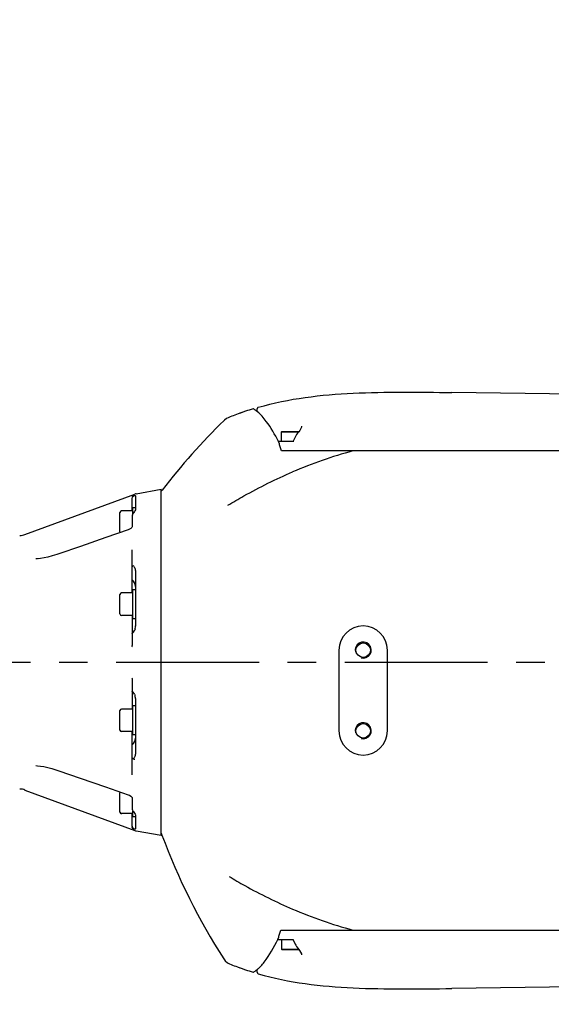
# Model space of a CAD drawing. Header units: millimetres. Extents: x 4086 to 10416, y 123 to 1549.
# Tile 77 of 99: x 9482 to 9510, y 575 to 627. Entities that reach past the tile are written whole.
import ezdxf

# ---------------------------------------------------------------- set-up
doc = ezdxf.new("R2010")
doc.units = ezdxf.units.MM
doc.linetypes.add('CENTER', pattern=[0.6, 0.375, -0.075, 0.075, -0.075])
for name, color, linetype in [('中心线', 7, 'Continuous'), ('尺寸标注', 7, 'Continuous'), ('运动范围', 7, 'Continuous')]:
    doc.layers.add(name, color=color, linetype=linetype)
doc.styles.add('思源黑', font='SourceHanSansCN-Normal.ttf')
doc.dimstyles.new('尺寸标注_1_6比例中六弯折', dxfattribs={"dimtxt": 10, "dimasz": 8, "dimexe": 2, "dimexo": 1.5, "dimgap": 1, "dimtad": 1, "dimtih": 1, "dimtoh": 1, "dimdec": 1, "dimlfac": 6, "dimdsep": 46, "dimtxsty": '思源黑', "dimcen": 0.09, "dimadec": 0, "dimazin": 0, "dimtp": 0.01, "dimtm": 0.01, "dimtfac": 1, "dimtdec": 1, "dimtofl": 0, "dimtmove": 0, "dimatfit": 3, "dimfxl": 1, "dimtolj": 1, "dimarcsym": 0})

# ---------------------------------------------------------------- blocks, each defined once
blk = doc.blocks.new('*D873')
at = {"layer": 'Defpoints', "color": 0}
for p in [(9391.173, 593.233), (9581.13, 444.663)]:
    blk.add_point(p, dxfattribs=at)
at = {"layer": '尺寸标注', "color": 0, "linetype": 'CENTER'}
for p, q in [((9391.083, 593.233), (9391.263, 593.233)), ((9391.173, 593.143), (9391.173, 593.323))]:
    blk.add_line(p, q, dxfattribs=at)
at = {"layer": '尺寸标注', "color": 0, "linetype": 'CENTER', "lineweight": -2}
for p in [(9587.431, 439.735), (9656.765, 423.526)]:
    blk.add_line(p, (9608.155, 423.526), dxfattribs=at)
at = {"layer": '尺寸标注', "color": 0}
blk.add_solid([(9588.253, 440.785), (9586.61, 438.684), (9581.13, 444.663)], dxfattribs=at)
at = {"layer": '尺寸标注', "color": 0, "insert": (9632.96, 429.703), "char_height": 10, "attachment_point": 5, "style": '思源黑'}
blk.add_mtext('\\A1;R1421.9', dxfattribs=at)
blk = doc.blocks.new('*D880')
at = {"layer": 'Defpoints', "color": 0}
for p in [(9420.668, 617.837), (9391.173, 593.143)]:
    blk.add_point(p, dxfattribs=at)
at = {"layer": '尺寸标注', "color": 0, "linetype": 'CENTER', "lineweight": -2}
for p in [(9426.802, 622.973), (9532.955, 677.327)]:
    blk.add_line(p, (9491.722, 677.327), dxfattribs=at)
at = {"layer": '尺寸标注', "color": 0, "linetype": 'CENTER'}
for p, q in [((9391.173, 593.053), (9391.173, 593.233)), ((9391.083, 593.143), (9391.263, 593.143))]:
    blk.add_line(p, q, dxfattribs=at)
at = {"layer": '尺寸标注', "color": 0}
blk.add_solid([(9425.946, 623.995), (9427.658, 621.95), (9420.668, 617.837)], dxfattribs=at)
at = {"layer": '尺寸标注', "color": 0, "insert": (9512.839, 683.511), "char_height": 10, "attachment_point": 5, "style": '思源黑'}
blk.add_mtext('\\A1;R230.8', dxfattribs=at)

msp = doc.modelspace()

# ---------------------------------------------------------------- linework, layer by layer
at = {"layer": '中心线', "linetype": 'CENTER', "ltscale": 20}
msp.add_line((9391.173, 593.233), (9551.36, 593.233), dxfattribs=at)
at = {"layer": '运动范围', "linetype": 'Continuous'}
for p, q in [((9526.005, 607.118), (9504.805, 607.419)), ((9494.377, 606.549), (9494.362, 606.557)), ((9494.568, 606.419), (9494.57, 606.558)), ((9496.904, 605.647), (9496.897, 605.596)), ((9496.904, 605.648), (9496.904, 605.647)), ((9495.859, 605.342), (9495.876, 605.359)), ((9495.859, 605.342), (9496.749, 605.342)), ((9495.859, 604.85), (9495.859, 605.342)), ((9495.876, 605.359), (9496.763, 605.359)), ((9496.588, 605.105), (9496.456, 604.85)), ((9496.608, 605.143), (9496.588, 605.105)), ((9496.641, 605.201), (9496.608, 605.143)), ((9496.698, 605.279), (9496.641, 605.201)), ((9496.76, 605.356), (9496.698, 605.28)), ((9496.807, 605.415), (9496.76, 605.356)), ((9496.897, 605.596), (9496.807, 605.415)), ((9495.713, 604.85), (9496.457, 604.85)), ((9535.216, 604.341), (9495.854, 604.341)), ((9482.382, 599.948), (9488.156, 602.076)), ((9488.184, 601.991), (9488.184, 601.282)), ((9488.214, 602.092), (9489.541, 602.326)), ((9489.541, 584.139), (9489.541, 602.326)), ((9489.591, 602.286), (9489.541, 602.221)), ((9488.015, 601.191), (9488.015, 601.845)), ((9487.37, 600.088), (9487.37, 601.106)), ((9488.049, 601.191), (9487.455, 601.191)), ((9488.015, 600.961), (9488.015, 600.362)), ((9488.184, 601.36), (9488.049, 601.36)), ((9488.049, 601.055), (9488.049, 601.36)), ((9488.113, 601.104), (9488.144, 601.117)), ((9487.874, 600.224), (9487.807, 600.195)), ((9487.944, 600.272), (9487.874, 600.224)), ((9488.015, 600.362), (9488.013, 600.356)), ((9484.158, 598.934), (9484.06, 598.901)), ((9488.015, 596.877), (9488.015, 599.147)), ((9482.956, 598.667), (9482.955, 598.667)), ((9488.184, 598.001), (9488.184, 595.14)), ((9488.049, 596.877), (9487.455, 596.877)), ((9488.184, 597.046), (9488.049, 597.046)), ((9488.049, 595.52), (9488.049, 597.046)), ((9487.37, 595.774), (9487.37, 596.792)), ((9488.049, 595.689), (9487.455, 595.689)), ((9488.015, 595.689), (9488.015, 594.115)), ((9488.184, 595.52), (9488.049, 595.52)), ((9488.118, 594.895), (9488.028, 594.781)), ((9498.869, 593.869), (9498.869, 589.629)), ((9501.413, 589.629), (9501.413, 593.869)), ((9488.015, 592.35), (9488.015, 590.776)), ((9488.028, 591.685), (9488.118, 591.57)), ((9488.184, 591.325), (9488.184, 588.464)), ((9487.37, 589.673), (9487.37, 590.691)), ((9488.049, 590.776), (9487.455, 590.776)), ((9488.184, 590.945), (9488.049, 590.945)), ((9488.049, 589.419), (9488.049, 590.945)), ((9488.049, 589.589), (9487.455, 589.589)), ((9488.015, 587.318), (9488.015, 589.589)), ((9488.184, 589.419), (9488.049, 589.419)), ((9488.119, 588.148), (9488.149, 588.143)), ((9482.955, 587.799), (9482.956, 587.799)), ((9482.956, 587.799), (9482.955, 587.799)), ((9484.047, 587.569), (9484.158, 587.531)), ((9482.382, 586.517), (9488.156, 584.389)), ((9486.612, 586.683), (9487.808, 586.27)), ((9487.37, 585.359), (9487.37, 586.377)), ((9487.807, 586.27), (9487.874, 586.241)), ((9487.994, 586.14), (9488.006, 586.122)), ((9488.015, 586.122), (9488.015, 585.504)), ((9488.049, 585.275), (9487.455, 585.275)), ((9488.015, 584.62), (9488.015, 585.275)), ((9488.049, 585.105), (9488.049, 585.41)), ((9488.184, 585.105), (9488.049, 585.105)), ((9488.113, 585.362), (9488.144, 585.348)), ((9488.184, 585.183), (9488.184, 584.475)), ((9488.214, 584.373), (9489.541, 584.139)), ((9495.811, 579.156), (9535.216, 579.156)), ((9495.665, 578.664), (9495.656, 578.68)), ((9496.456, 578.647), (9495.698, 578.647)), ((9495.859, 578.647), (9495.859, 578.155)), ((9496.456, 578.647), (9496.578, 578.409)), ((9496.578, 578.409), (9496.607, 578.355)), ((9496.607, 578.355), (9496.639, 578.299)), ((9496.639, 578.299), (9496.697, 578.218)), ((9496.697, 578.218), (9496.76, 578.141)), ((9495.859, 578.155), (9496.749, 578.155)), ((9495.859, 578.155), (9495.876, 578.138)), ((9495.876, 578.138), (9496.762, 578.138)), ((9496.76, 578.141), (9496.805, 578.084)), ((9496.805, 578.084), (9496.896, 577.902)), ((9496.896, 577.902), (9496.904, 577.849)), ((9496.904, 577.849), (9496.904, 577.849)), ((9494.362, 576.94), (9494.369, 576.944)), ((9494.57, 576.939), (9494.568, 577.079)), ((9526.005, 576.379), (9504.805, 576.078))]:
    msp.add_line(p, q, dxfattribs=at)
for points in [[(9493.315, 606.194), (9493.237, 606.163), (9493.161, 606.133), (9493.086, 606.101), (9493.051, 606.087)], [(9493.485, 606.259), (9493.397, 606.226), (9493.315, 606.194)], [(9493.778, 606.362), (9493.696, 606.334), (9493.583, 606.294), (9493.485, 606.259)], [(9493.051, 606.087), (9492.963, 606.042), (9492.857, 605.963), (9492.839, 605.946)], [(9496.456, 604.85), (9496.456, 604.849), (9496.457, 604.845), (9496.46, 604.84), (9496.462, 604.834), (9496.466, 604.827)], [(9487.808, 600.195), (9486.627, 599.787), (9485.295, 599.327), (9484.158, 598.934)], [(9488.013, 600.356), (9487.991, 600.32), (9487.944, 600.272)], [(9484.06, 598.901), (9483.807, 598.823), (9483.582, 598.763), (9483.384, 598.72), (9483.205, 598.69), (9483.04, 598.671), (9482.955, 598.667)], [(9483.203, 598.689), (9483.2, 598.689), (9483.11, 598.679)], [(9482.955, 587.799), (9483.037, 587.794), (9483.2, 587.776), (9483.378, 587.746), (9483.574, 587.704), (9483.796, 587.645), (9484.047, 587.569)], [(9484.158, 587.531), (9485.28, 587.143), (9486.612, 586.683)], [(9487.874, 586.241), (9487.947, 586.191), (9487.994, 586.14)], [(9488.006, 586.122), (9488.014, 586.106), (9488.015, 586.102)], [(9495.698, 578.647), (9495.68, 578.652), (9495.665, 578.664)], [(9496.469, 578.662), (9496.465, 578.658), (9496.462, 578.654), (9496.46, 578.65), (9496.457, 578.648), (9496.456, 578.647)], [(9492.817, 577.639), (9492.896, 577.538), (9493.015, 577.439), (9493.13, 577.378)], [(9493.13, 577.378), (9493.204, 577.347), (9493.282, 577.316)], [(9493.282, 577.316), (9493.364, 577.284), (9493.452, 577.251), (9493.548, 577.215), (9493.658, 577.176), (9493.8, 577.128)]]:
    msp.add_lwpolyline(points, dxfattribs=at)
for centre in [(9500.141, 593.869), (9500.141, 589.629)]:
    msp.add_circle(centre, 0.382, dxfattribs=at)
for centre, radius, start, end in [((9391.173, 593.233), 241.156, 190, 28.46611), ((9494.655, 606.557), 0.0848, 106.2435, 179), ((9499.081, 591.363), 15.91, 109.4745, 110.2695), ((9499.075, 591.382), 15.89, 108.7721, 109.4744), ((9499.073, 591.387), 15.885, 107.2528, 108.7719), ((9493.857, 605.602), 1.081, 60.2991, 61.2048), ((9493.796, 605.497), 1.202, 55.7989, 60.2456), ((9493.673, 605.313), 1.423, 54.5264, 55.8721), ((9516.26, 581.887), 33.577, 134.2292, 142.5875), ((9484.835, 601.219), 11.453, 16.9726, 18.0991), ((9484.526, 601.124), 11.777, 15.8546, 16.9761), ((9506.13, 580.482), 24.738, 105.3163, 113.0801), ((9488.183, 601.892), 0.169, 146.6691, 156.8372), ((9488.273, 601.758), 0.339, 100, 110.2319), ((9487.455, 601.106), 0.0848, 90, 180), ((9486.997, 601.999), 1.413, 318.1035, 318.74), ((9486.987, 602.008), 1.426, 318.7392, 319.3686), ((9488.184, 600.941), 0.178, 113.845, 126.9819), ((9482.089, 600.744), 0.848, 271.1344, 290.2319), ((9487.455, 600.088), 0.0848, 180, 208.8451), ((9487.719, 598), 0.467, 26.4133, 31.1855), ((9487.749, 598.016), 0.434, 23.5363, 26.3859), ((9487.455, 596.792), 0.0848, 90, 180), ((9487.455, 595.774), 0.0848, 180, 270), ((9487.628, 595.141), 0.556, 343.5552, 346.402), ((9487.63, 595.141), 0.554, 346.3946, 359.951), ((9500.141, 593.869), 1.272, 0, 180), ((9500.141, 593.869), 0.424, 255, 195), ((9487.845, 594.114), 0.169, 335.6635, 343.1828), ((9487.838, 594.116), 0.177, 343.1491, 351.5678), ((9487.846, 594.115), 0.169, 351.5168, 359.9233), ((9487.628, 591.324), 0.557, 3.7237, 16.4483), ((9487.638, 591.325), 0.547, 0, 3.6924), ((9487.455, 590.691), 0.0848, 90, 180), ((9487.455, 589.673), 0.0848, 180, 270), ((9500.141, 589.629), 1.272, 180, 0), ((9500.141, 589.629), 0.424, 255, 195), ((9482.089, 585.721), 0.848, 69.7681, 88.8656), ((9487.455, 586.377), 0.0848, 151.1546, 180), ((9487.455, 585.359), 0.0848, 180, 270), ((9486.996, 584.464), 1.415, 40.3723, 41.9189), ((9488.184, 585.524), 0.177, 233.09, 246.161), ((9488.184, 584.573), 0.169, 203.167, 215.1518), ((9488.273, 584.707), 0.339, 249.7681, 260), ((9521.181, 595.841), 33.699, 200.1301, 200.2948), ((9521.404, 595.935), 33.94, 200.3127, 212.62), ((9506.13, 603.015), 24.738, 246.9199, 254.6837), ((9484.393, 582.274), 11.837, 342.602, 343.652), ((9484.046, 582.376), 12.198, 343.6489, 344.6922), ((9499.081, 592.133), 15.909, 249.7305, 250.5397), ((9499.075, 592.115), 15.89, 250.5397, 251.2279), ((9499.073, 592.111), 15.885, 251.228, 252.7472), ((9493.913, 577.795), 0.965, 298.133, 299.1163), ((9494.655, 576.94), 0.0848, 181, 253.7565)]:
    msp.add_arc(centre, radius, start, end, dxfattribs=at)
for points, knots in [([(9494.631, 606.638), (9496.241, 607.107), (9499.669, 607.498), (9503.072, 607.425), (9504.805, 607.419)], [0, 0, 0, 0, 23700.678031, 48189.171273, 48189.171273, 48189.171273, 48189.171273]), ([(9495.694, 604.844), (9495.504, 605.209), (9495.188, 605.768), (9494.765, 606.258), (9494.589, 606.403)], [0, 0, 0, 0, 30928.08201, 48111.749428, 48111.749428, 48111.749428, 48111.749428]), ([(9495.704, 604.823), (9495.702, 604.826), (9495.699, 604.831), (9495.695, 604.836), (9495.693, 604.838)], [0, 0, 0, 0, 25797.672762, 48171.826756, 48171.826756, 48171.826756, 48171.826756]), ([(9495.721, 604.777), (9495.719, 604.785), (9495.714, 604.801), (9495.707, 604.816), (9495.704, 604.823)], [0, 0, 0, 0, 25283.689136, 48173.133972, 48173.133972, 48173.133972, 48173.133972]), ([(9493.039, 601.485), (9493.316, 601.653), (9494.415, 602.298), (9495.559, 602.866), (9496.433, 603.24)], [0, 0, 0, 0, 12264.396321, 48205.852579, 48205.852579, 48205.852579, 48205.852579]), ([(9488.059, 601.956), (9488.066, 601.962), (9488.088, 601.977), (9488.113, 601.988), (9488.131, 601.994)], [0, 0, 0, 0, 15383.268556, 48015.135583, 48015.135583, 48015.135583, 48015.135583]), ([(9488.09, 601.982), (9488.084, 601.978), (9488.074, 601.971), (9488.064, 601.962), (9488.06, 601.957)], [0, 0, 0, 0, 24132.158304, 48014.716235, 48014.716235, 48014.716235, 48014.716235]), ([(9488.124, 601.999), (9488.118, 601.997), (9488.106, 601.992), (9488.095, 601.985), (9488.09, 601.982)], [0, 0, 0, 0, 23974.555539, 48015.092853, 48015.092853, 48015.092853, 48015.092853]), ([(9488.131, 601.994), (9488.139, 601.996), (9488.153, 601.999), (9488.184, 602.001), (9488.184, 601.991)], [0, 0, 0, 0, 20719.262584, 48016.631427, 48016.631427, 48016.631427, 48016.631427]), ([(9488.029, 601.027), (9488.026, 601.022), (9488.021, 601.012), (9488.019, 601), (9488.019, 600.995)], [0, 0, 0, 0, 24417.702361, 48043.8588, 48043.8588, 48043.8588, 48043.8588]), ([(9488.019, 600.995), (9488.019, 600.99), (9488.02, 600.981), (9488.024, 600.972), (9488.027, 600.968)], [0, 0, 0, 0, 22705.08849, 48044.867425, 48044.867425, 48044.867425, 48044.867425]), ([(9488.049, 601.056), (9488.045, 601.051), (9488.038, 601.042), (9488.031, 601.032), (9488.029, 601.027)], [0, 0, 0, 0, 23935.445343, 48043.399352, 48043.399352, 48043.399352, 48043.399352]), ([(9488.049, 601.056), (9488.053, 601.061), (9488.062, 601.07), (9488.072, 601.079), (9488.077, 601.083)], [0, 0, 0, 0, 23795.174373, 48043.396903, 48043.396903, 48043.396903, 48043.396903]), ([(9488.184, 601.282), (9488.184, 601.268), (9488.167, 601.19), (9488.112, 601.128), (9488.069, 601.079)], [0, 0, 0, 0, 8451.625326, 48041.002632, 48041.002632, 48041.002632, 48041.002632]), ([(9488.119, 598.242), (9488.105, 598.266), (9488.068, 598.32), (9488.015, 598.275), (9488.015, 598.257)], [0, 0, 0, 0, 28896.687509, 48132.264123, 48132.264123, 48132.264123, 48132.264123]), ([(9488.015, 594.754), (9488.015, 594.759), (9488.017, 594.769), (9488.024, 594.777), (9488.028, 594.781)], [0, 0, 0, 0, 22295.889977, 48244.662945, 48244.662945, 48244.662945, 48244.662945]), ([(9488.028, 594.781), (9488.04, 594.792), (9488.081, 594.807), (9488.101, 594.845), (9488.113, 594.866)], [0, 0, 0, 0, 19818.843553, 48244.635129, 48244.635129, 48244.635129, 48244.635129]), ([(9488.113, 594.866), (9488.116, 594.873), (9488.123, 594.885), (9488.129, 594.898), (9488.132, 594.905)], [0, 0, 0, 0, 24359.631242, 48244.193201, 48244.193201, 48244.193201, 48244.193201]), ([(9488.029, 591.687), (9488.025, 591.69), (9488.018, 591.697), (9488.015, 591.707), (9488.015, 591.711)], [0, 0, 0, 0, 26460.30727, 48343.43149, 48343.43149, 48343.43149, 48343.43149]), ([(9488.055, 588.166), (9488.044, 588.171), (9488.019, 588.173), (9488.024, 588.201), (9488.03, 588.204)], [0, 0, 0, 0, 30279.6602, 48456.887775, 48456.887775, 48456.887775, 48456.887775]), ([(9488.055, 588.166), (9488.06, 588.164), (9488.069, 588.16), (9488.079, 588.157), (9488.084, 588.156)], [0, 0, 0, 0, 23158.086835, 48459.053332, 48459.053332, 48459.053332, 48459.053332]), ([(9488.184, 588.464), (9488.184, 588.404), (9488.17, 588.311), (9488.116, 588.222), (9488.08, 588.164), (9488.056, 588.166)], [0, 0, 0, 0, 34490.120091, 50475.246318, 64876.056518, 64876.056518, 64876.056518, 64876.056518]), ([(9488.084, 588.156), (9488.09, 588.154), (9488.101, 588.151), (9488.113, 588.149), (9488.119, 588.148)], [0, 0, 0, 0, 23667.706792, 48460.363348, 48460.363348, 48460.363348, 48460.363348]), ([(9488.049, 585.409), (9488.053, 585.404), (9488.062, 585.395), (9488.072, 585.386), (9488.078, 585.382)], [0, 0, 0, 0, 24046.636879, 48547.936819, 48547.936819, 48547.936819, 48547.936819]), ([(9488.074, 585.381), (9488.085, 585.367), (9488.121, 585.324), (9488.154, 585.278), (9488.17, 585.243)], [0, 0, 0, 0, 14927.664664, 48551.363881, 48551.363881, 48551.363881, 48551.363881]), ([(9488.059, 584.509), (9488.064, 584.504), (9488.073, 584.495), (9488.084, 584.487), (9488.09, 584.483)], [0, 0, 0, 0, 24160.422542, 48577.32141, 48577.32141, 48577.32141, 48577.32141]), ([(9488.184, 584.475), (9488.184, 584.464), (9488.113, 584.469), (9488.086, 584.488), (9488.059, 584.509)], [0, 0, 0, 0, 11710.411558, 48579.67265, 48579.67265, 48579.67265, 48579.67265]), ([(9488.09, 584.483), (9488.095, 584.48), (9488.106, 584.473), (9488.118, 584.468), (9488.124, 584.466)], [0, 0, 0, 0, 24324.354277, 48579.089055, 48579.089055, 48579.089055, 48579.089055]), ([(9493.102, 581.974), (9493.374, 581.81), (9494.453, 581.18), (9495.576, 580.624), (9496.433, 580.257)], [0, 0, 0, 0, 12429.298528, 48873.616124, 48873.616124, 48873.616124, 48873.616124]), ([(9495.662, 578.668), (9495.664, 578.673), (9495.669, 578.684), (9495.673, 578.694), (9495.675, 578.699)], [0, 0, 0, 0, 23817.123886, 49011.368397, 49011.368397, 49011.368397, 49011.368397]), ([(9495.675, 578.699), (9495.678, 578.705), (9495.682, 578.717), (9495.686, 578.728), (9495.688, 578.735)], [0, 0, 0, 0, 23966.804365, 49010.709125, 49010.709125, 49010.709125, 49010.709125]), ([(9494.762, 577.254), (9494.828, 577.325), (9495.188, 577.755), (9495.456, 578.253), (9495.662, 578.668)], [0, 0, 0, 0, 8479.686523, 49023.091283, 49023.091283, 49023.091283, 49023.091283]), ([(9494.383, 576.952), (9494.391, 576.956), (9494.439, 576.983), (9494.484, 577.014), (9494.521, 577.042)], [0, 0, 0, 0, 7745.472069, 49026.081177, 49026.081177, 49026.081177, 49026.081177]), ([(9494.631, 576.859), (9496.241, 576.39), (9499.669, 575.999), (9503.072, 576.072), (9504.805, 576.078)], [0, 0, 0, 0, 24190.22663, 49184.541164, 49184.541164, 49184.541164, 49184.541164])]:
    msp.add_open_spline(points, degree=3, knots=knots, dxfattribs=at)
for points in [[(9494.589, 606.403), (9494.56, 606.427), (9494.53, 606.45), (9494.499, 606.472)], [(9488.028, 601.958), (9488.019, 601.937), (9488.015, 601.914), (9488.015, 601.892)], [(9488.015, 601.845), (9488.015, 601.886), (9488.032, 601.928), (9488.06, 601.957)], [(9488.147, 598.189), (9488.172, 598.13), (9488.184, 598.065), (9488.184, 598.001)], [(9488.184, 597.22), (9488.184, 597.35), (9488.115, 597.488), (9488.015, 597.571)], [(9488.162, 594.984), (9488.154, 594.957), (9488.144, 594.93), (9488.132, 594.905)], [(9487.999, 592.421), (9488.009, 592.399), (9488.015, 592.375), (9488.015, 592.35)], [(9488.071, 591.652), (9488.057, 591.664), (9488.042, 591.675), (9488.029, 591.687)], [(9488.132, 591.56), (9488.117, 591.594), (9488.099, 591.628), (9488.071, 591.652)], [(9488.132, 591.56), (9488.143, 591.535), (9488.156, 591.509), (9488.158, 591.481)], [(9488.015, 588.895), (9488.115, 588.977), (9488.184, 589.115), (9488.184, 589.245)], [(9488.015, 585.504), (9488.015, 585.474), (9488.026, 585.432), (9488.054, 585.421)], [(9488.17, 585.243), (9488.178, 585.224), (9488.184, 585.203), (9488.184, 585.183)], [(9488.028, 584.507), (9488.019, 584.528), (9488.015, 584.551), (9488.015, 584.574)], [(9488.059, 584.509), (9488.035, 584.534), (9488.011, 584.581), (9488.032, 584.609)], [(9494.629, 577.129), (9494.675, 577.169), (9494.719, 577.211), (9494.762, 577.254)], [(9494.521, 577.042), (9494.558, 577.069), (9494.594, 577.098), (9494.629, 577.129)]]:
    msp.add_open_spline(points, degree=3, dxfattribs=at)

# ---------------------------------------------------------------- dimensions: what is measured, and where the dimension line sits
at = {"layer": '尺寸标注', "linetype": 'CENTER'}
dim = msp.add_radius_dim(center=(9391.173, 593.143), mpoint=(9420.668, 617.837), dimstyle='尺寸标注_1_6比例中六弯折', override={"dimtxsty": '思源黑'}, dxfattribs=at)
dim.commit()
dim.dimension.update_dxf_attribs({"geometry": '*D880', "text_midpoint": (9512.839, 677.327), "dimtype": 164})
dim = msp.add_radius_dim(center=(9391.173, 593.233), mpoint=(9581.13, 444.663), text='R1421.9', dimstyle='尺寸标注_1_6比例中六弯折', dxfattribs=at)
dim.commit()
dim.dimension.update_dxf_attribs({"geometry": '*D873', "text_midpoint": (9632.96, 423.526), "dimtype": 164})

doc.saveas('drawing.dxf')
